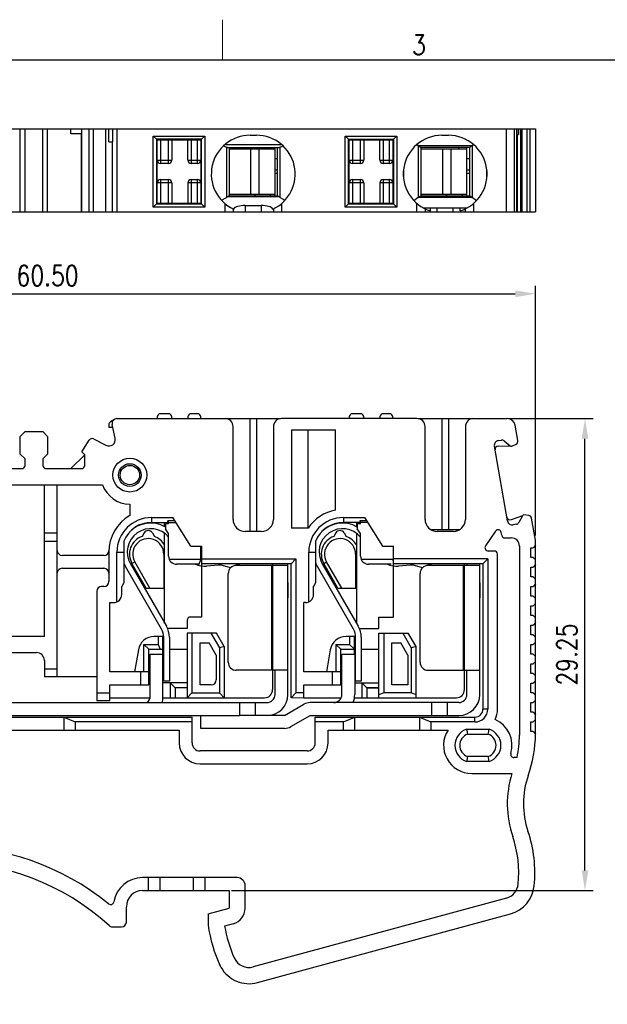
# Model space of a CAD drawing. Header units: inches. Extents: x 2053 to 2350, y -5132 to -4922.
# Tile 3 of 25: x 2126 to 2199, y -5044 to -4922. Entities that reach past the tile are written whole.
import ezdxf
from ezdxf.enums import TextEntityAlignment as Align

# ---------------------------------------------------------------- set-up
doc = ezdxf.new("R2010")
doc.units = ezdxf.units.IN
doc.header["$MEASUREMENT"] = 0
for name, color, linetype, lineweight in [('dim', 3, 'Continuous', 13), ('TEXT', 6, 'Continuous', 13), ('轮廓线', 7, 'Continuous', 30)]:
    doc.layers.add(name, color=color, linetype=linetype, lineweight=lineweight)
doc.layers.add('尺寸线', color=3, linetype='Continuous')
doc.styles.add('romans-高2.5', font='romans.shx', dxfattribs={"width": 0.8, "height": 2.5})
doc.styles.add('romans-高3.5', font='romans.shx', dxfattribs={"width": 0.8, "height": 3.5})
doc.styles.add('宋体-高2.5', font='txt', dxfattribs={"width": 0.8, "height": 2.5})
doc.dimstyles.new('A4_0.5-Rev.1.1', dxfattribs={"dimtxt": 2.5, "dimasz": 2.5, "dimexe": 1, "dimexo": 0.3, "dimgap": 1, "dimtad": 1, "dimlfac": 0.5, "dimzin": 1, "dimdsep": 46, "dimtxsty": 'romans-高2.5', "dimcen": 1, "dimclrd": 256, "dimclre": 256, "dimclrt": 256, "dimadec": 1, "dimazin": 0, "dimtfac": 1, "dimtmove": 0, "dimatfit": 3, "dimfxl": 1, "dimtolj": 1, "dimtzin": 0, "dimlwd": -1, "dimlwe": -1, "dimarcsym": 0})

# ---------------------------------------------------------------- blocks, each defined once
blk = doc.blocks.new('FOR-1754 Rev.1.1-A4客户图')
at = {"layer": 'TEXT'}
blk.add_line((-193.5, 200), (-193.5, 205), dxfattribs=at)
at = {"layer": '轮廓线'}
blk.add_lwpolyline([(-74.67, 0), (0, 0), (0, 200), (-287, 200)], dxfattribs=at)
at = {"layer": 'TEXT', "style": 'romans-高2.5', "width": 0.8}
blk.add_text('3', height=2.5, dxfattribs=at).set_placement((-169.99, 200.63))
at = {"layer": '尺寸线', "width": 0.8}
for tag, height, style, p in [('/', 2.5, 'romans-高2.5', (-94.89, 30.44)), ('/', 2.5, 'romans-高2.5', (-96.71, 25.38)), ('/', 2.5, 'romans-高2.5', (-102.11, 20.6)), ('15EDGKNM-3.81-XXP-1Y-1000A(H)', 3.5, 'romans-高3.5', (-40.89, 11.73)), ('CENGMZ_2018.10.18', 2.5, 'romans-高2.5', (-97.54, 6.17)), ('15EDGKNM-3.5-C04', 2.5, 'romans-高2.5', (-47.36, 6.2)), ('T0-1', 2.5, 'romans-高2.5', (-5.69, 6.17)), ('2:1', 2.5, 'romans-高2.5', (-23.28, 1.2)), ('1/1', 2.5, 'romans-高2.5', (-5.77, 1.37))]:
    blk.add_attdef(tag, text='', height=height, dxfattribs=dict(at, style=style)).set_placement(p, align=Align.CENTER)
at = {"layer": '尺寸线', "style": '宋体-高2.5', "width": 0.8}
blk.add_attdef('/', text='', height=2.5, dxfattribs=at).set_placement((-55.64, 31.97), align=Align.MIDDLE_LEFT)
blk = doc.blocks.new('*D6')
at = {"layer": 'Defpoints', "color": 0}
for p in [(2186.59, -4971.88), (2196.36, -4971.88), (2152.22, -5030.38)]:
    blk.add_point(p, dxfattribs=at)
at = {"layer": '尺寸线'}
for p, q in [((2186.89, -4971.88), (2197.36, -4971.88)), ((2196.36, -5027.88), (2196.36, -4974.38)), ((2152.52, -5030.38), (2197.36, -5030.38))]:
    blk.add_line(p, q, dxfattribs=at)
for points in [[(2195.95, -4974.38), (2196.78, -4974.38), (2196.36, -4971.88)], [(2195.95, -5027.88), (2196.78, -5027.88), (2196.36, -5030.38)]]:
    blk.add_solid(points, dxfattribs=at)
at = {"layer": '尺寸线', "insert": (2194.11, -5001.13), "char_height": 2.5, "attachment_point": 5, "rotation": 90, "style": 'romans-高2.5'}
blk.add_mtext('\\A1;29.25', dxfattribs=at)
blk = doc.blocks.new('*D7')
at = {"layer": 'Defpoints', "color": 0}
for p in [(2190.22, -4956.41), (2069.22, -4986.94), (2190.22, -4986.69)]:
    blk.add_point(p, dxfattribs=at)
at = {"layer": '尺寸线'}
for p, q in [((2069.22, -4986.64), (2069.22, -4955.41)), ((2190.22, -4986.39), (2190.22, -4955.41)), ((2071.72, -4956.41), (2187.72, -4956.41))]:
    blk.add_line(p, q, dxfattribs=at)
for points in [[(2071.72, -4956), (2071.72, -4956.83), (2069.22, -4956.41)], [(2187.72, -4956), (2187.72, -4956.83), (2190.22, -4956.41)]]:
    blk.add_solid(points, dxfattribs=at)
at = {"layer": '尺寸线', "insert": (2129.72, -4954.16), "char_height": 2.5, "attachment_point": 5, "style": 'romans-高2.5'}
blk.add_mtext('\\A1;60.50', dxfattribs=at)

msp = doc.modelspace()

# ---------------------------------------------------------------- linework, layer by layer
at = {"color": 7, "linetype": 'Continuous'}
for p, q in [((2069.225, -4935.967), (2190.225, -4935.967)), ((2126.325, -4946.267), (2126.325, -4935.967)), ((2126.925, -4946.267), (2126.925, -4935.967)), ((2129.125, -4946.267), (2129.125, -4935.967)), ((2129.725, -4946.267), (2129.725, -4935.967)), ((2133.984, -4936.567), (2132.608, -4936.567)), ((2133.925, -4946.267), (2133.925, -4936.567)), ((2133.984, -4946.267), (2133.984, -4935.967)), ((2134.883, -4946.267), (2134.883, -4935.967)), ((2135.41, -4946.267), (2135.41, -4935.967)), ((2136.964, -4946.267), (2136.964, -4935.967)), ((2137.325, -4937.567), (2137.325, -4935.967)), ((2137.805, -4937.567), (2137.805, -4935.967)), ((2138.325, -4935.967), (2138.325, -4946.267)), ((2186.594, -4935.967), (2186.594, -4946.267)), ((2187.579, -4935.967), (2187.579, -4946.267)), ((2187.915, -4935.967), (2187.915, -4946.267)), ((2187.921, -4946.267), (2187.921, -4935.967)), ((2188.132, -4935.967), (2188.132, -4936.667)), ((2188.356, -4935.967), (2188.356, -4946.267)), ((2188.537, -4935.967), (2188.537, -4946.267)), ((2189.142, -4935.967), (2189.142, -4946.267)), ((2189.527, -4935.967), (2189.527, -4946.267)), ((2190.225, -4935.967), (2190.225, -4946.267)), ((2137.325, -4937.567), (2137.805, -4937.567)), ((2137.725, -4937.567), (2137.725, -4946.267)), ((2142.825, -4936.867), (2149.225, -4936.867)), ((2143.225, -4937.267), (2142.825, -4936.867)), ((2142.825, -4945.667), (2142.825, -4936.867)), ((2148.825, -4937.267), (2143.225, -4937.267)), ((2143.225, -4937.267), (2143.225, -4945.267)), ((2148.725, -4937.367), (2143.325, -4937.367)), ((2143.325, -4945.167), (2143.325, -4937.367)), ((2143.725, -4937.367), (2143.725, -4940.267)), ((2144.625, -4937.367), (2144.625, -4937.267)), ((2144.725, -4940.267), (2144.725, -4937.367)), ((2145.125, -4937.367), (2145.125, -4939.867)), ((2147.025, -4937.367), (2147.025, -4937.267)), ((2147.125, -4939.867), (2147.125, -4937.367)), ((2147.425, -4937.267), (2147.425, -4937.367)), ((2147.525, -4937.367), (2147.525, -4940.267)), ((2148.325, -4940.267), (2148.325, -4937.367)), ((2148.725, -4937.367), (2148.725, -4945.167)), ((2148.825, -4937.267), (2149.225, -4936.867)), ((2148.825, -4945.267), (2148.825, -4937.267)), ((2149.225, -4936.867), (2149.225, -4945.667)), ((2154.825, -4936.767), (2155.625, -4936.767)), ((2166.625, -4936.867), (2173.012, -4936.867)), ((2167.025, -4937.267), (2166.625, -4936.867)), ((2166.625, -4945.667), (2166.625, -4936.867)), ((2167.025, -4937.267), (2172.612, -4937.267)), ((2167.025, -4945.267), (2167.025, -4937.267)), ((2172.525, -4937.367), (2167.125, -4937.367)), ((2167.125, -4945.167), (2167.125, -4937.367)), ((2167.525, -4937.367), (2167.525, -4940.267)), ((2168.425, -4937.367), (2168.425, -4937.267)), ((2168.525, -4940.267), (2168.525, -4937.367)), ((2168.925, -4937.367), (2168.925, -4939.867)), ((2170.812, -4937.267), (2170.812, -4937.367)), ((2170.925, -4939.867), (2170.925, -4937.367)), ((2171.325, -4937.367), (2171.325, -4940.267)), ((2172.125, -4940.267), (2172.125, -4937.367)), ((2172.525, -4937.367), (2172.525, -4945.167)), ((2172.612, -4937.267), (2173.012, -4936.867)), ((2172.612, -4937.267), (2172.612, -4945.267)), ((2173.012, -4936.867), (2173.012, -4945.667)), ((2178.625, -4936.767), (2179.425, -4936.767)), ((2187.921, -4936.667), (2188.132, -4936.667)), ((2187.965, -4936.667), (2187.965, -4946.267)), ((2148.825, -4938.267), (2148.725, -4938.267)), ((2148.825, -4938.467), (2148.725, -4938.467)), ((2158.735, -4937.931), (2151.712, -4937.931)), ((2151.889, -4938.267), (2158.561, -4938.267)), ((2151.889, -4938.267), (2151.889, -4944.469)), ((2152.225, -4938.267), (2152.225, -4944.267)), ((2157.925, -4938.467), (2152.225, -4938.467)), ((2154.945, -4944.067), (2154.945, -4938.467)), ((2155.917, -4938.467), (2155.917, -4944.067)), ((2156.725, -4938.467), (2156.725, -4938.267)), ((2157.925, -4944.067), (2157.925, -4938.267)), ((2158.225, -4944.267), (2158.225, -4938.267)), ((2158.561, -4944.469), (2158.561, -4938.267)), ((2172.525, -4938.267), (2172.612, -4938.267)), ((2172.612, -4938.467), (2172.525, -4938.467)), ((2175.526, -4937.92), (2175.692, -4938.036)), ((2175.692, -4938.036), (2175.692, -4944.498)), ((2182.293, -4938.084), (2175.757, -4938.084)), ((2182.032, -4938.267), (2176.018, -4938.267)), ((2176.025, -4938.267), (2176.025, -4944.267)), ((2181.713, -4938.467), (2176.025, -4938.467)), ((2178.734, -4944.067), (2178.734, -4938.467)), ((2179.706, -4938.467), (2179.706, -4944.067)), ((2180.713, -4938.467), (2180.713, -4938.267)), ((2181.713, -4944.067), (2181.713, -4938.267)), ((2182.025, -4938.267), (2182.025, -4944.267)), ((2182.358, -4938.036), (2182.523, -4937.921)), ((2182.358, -4938.036), (2182.358, -4944.498)), ((2143.325, -4939.867), (2145.125, -4939.867)), ((2147.125, -4939.867), (2148.725, -4939.867)), ((2158.225, -4939.667), (2157.925, -4939.667)), ((2167.125, -4939.867), (2168.925, -4939.867)), ((2170.925, -4939.867), (2172.525, -4939.867)), ((2182.025, -4939.667), (2181.713, -4939.667)), ((2144.725, -4940.267), (2143.725, -4940.267)), ((2148.325, -4940.267), (2147.525, -4940.267)), ((2157.925, -4941.067), (2158.225, -4941.067)), ((2157.925, -4941.467), (2158.225, -4941.467)), ((2168.525, -4940.267), (2167.525, -4940.267)), ((2172.125, -4940.267), (2171.325, -4940.267)), ((2173.865, -4941.214), (2173.865, -4941.933)), ((2181.713, -4941.067), (2182.025, -4941.067)), ((2181.713, -4941.467), (2182.025, -4941.467)), ((2184.185, -4942.185), (2184.185, -4940.996)), ((2145.125, -4942.667), (2143.325, -4942.667)), ((2143.725, -4942.267), (2144.725, -4942.267)), ((2143.725, -4942.267), (2143.725, -4945.167)), ((2144.725, -4945.167), (2144.725, -4942.267)), ((2145.125, -4942.667), (2145.125, -4945.167)), ((2148.725, -4942.667), (2147.125, -4942.667)), ((2147.125, -4942.667), (2147.125, -4945.167)), ((2147.525, -4942.267), (2148.325, -4942.267)), ((2147.525, -4942.267), (2147.525, -4945.167)), ((2148.325, -4945.167), (2148.325, -4942.267)), ((2168.925, -4942.667), (2167.125, -4942.667)), ((2167.525, -4942.267), (2168.525, -4942.267)), ((2167.525, -4942.267), (2167.525, -4945.167)), ((2168.525, -4945.167), (2168.525, -4942.267)), ((2168.925, -4942.667), (2168.925, -4945.167)), ((2172.525, -4942.667), (2170.925, -4942.667)), ((2170.925, -4942.667), (2170.925, -4945.167)), ((2171.325, -4942.267), (2172.125, -4942.267)), ((2171.325, -4942.267), (2171.325, -4945.167)), ((2172.125, -4945.167), (2172.125, -4942.267)), ((2148.725, -4944.067), (2148.825, -4944.067)), ((2151.298, -4944.823), (2151.889, -4944.469)), ((2158.472, -4944.41), (2151.977, -4944.41)), ((2152.213, -4944.267), (2158.237, -4944.267)), ((2152.225, -4944.067), (2157.925, -4944.067)), ((2155.525, -4944.067), (2155.325, -4944.267)), ((2157.325, -4944.067), (2157.325, -4944.267)), ((2158.561, -4944.469), (2159.151, -4944.823)), ((2172.525, -4944.067), (2172.612, -4944.067)), ((2175.692, -4944.498), (2175.148, -4944.876)), ((2175.757, -4944.45), (2182.293, -4944.45)), ((2176.018, -4944.267), (2182.032, -4944.267)), ((2176.025, -4944.067), (2181.713, -4944.067)), ((2179.313, -4944.067), (2179.113, -4944.267)), ((2181.113, -4944.067), (2181.113, -4944.267)), ((2182.902, -4944.876), (2182.358, -4944.498)), ((2071.394, -4946.267), (2190.225, -4946.267)), ((2142.825, -4945.667), (2143.225, -4945.267)), ((2149.225, -4945.667), (2142.825, -4945.667)), ((2143.225, -4945.267), (2148.825, -4945.267)), ((2143.325, -4945.167), (2148.725, -4945.167)), ((2144.625, -4945.167), (2144.625, -4945.267)), ((2147.196, -4945.267), (2147.149, -4945.157)), ((2148.825, -4945.267), (2149.225, -4945.667)), ((2151.725, -4946.267), (2151.725, -4945.232)), ((2152.725, -4945.883), (2152.725, -4946.267)), ((2154.225, -4945.467), (2156.225, -4945.467)), ((2154.225, -4945.467), (2154.225, -4946.267)), ((2156.225, -4945.467), (2156.225, -4946.267)), ((2157.725, -4945.883), (2157.725, -4946.267)), ((2158.725, -4945.232), (2158.725, -4946.267)), ((2166.625, -4945.667), (2167.025, -4945.267)), ((2173.012, -4945.667), (2166.625, -4945.667)), ((2167.025, -4945.267), (2172.612, -4945.267)), ((2167.125, -4945.167), (2172.525, -4945.167)), ((2168.425, -4945.167), (2168.425, -4945.267)), ((2170.812, -4945.267), (2170.812, -4945.167)), ((2172.612, -4945.267), (2173.012, -4945.667)), ((2175.529, -4946.267), (2175.529, -4945.236)), ((2176.301, -4945.767), (2181.749, -4945.767)), ((2176.529, -4945.886), (2176.529, -4946.267)), ((2177.185, -4946.146), (2177.185, -4945.767)), ((2178.029, -4946.267), (2178.029, -4945.767)), ((2180.029, -4946.267), (2180.029, -4945.767)), ((2180.873, -4946.143), (2180.873, -4945.767)), ((2181.529, -4946.267), (2181.529, -4945.881)), ((2182.529, -4945.228), (2182.529, -4946.267)), ((2138.001, -4971.976), (2137.509, -4972.291)), ((2143.325, -4971.681), (2143.325, -4971.881)), ((2144.725, -4971.281), (2143.725, -4971.281)), ((2145.125, -4971.881), (2145.125, -4971.681)), ((2147.125, -4971.681), (2147.125, -4971.881)), ((2148.325, -4971.281), (2147.525, -4971.281)), ((2148.725, -4971.881), (2148.725, -4971.681)), ((2167.125, -4971.681), (2167.125, -4971.881)), ((2168.525, -4971.281), (2167.525, -4971.281)), ((2168.925, -4971.881), (2168.925, -4971.681)), ((2170.925, -4971.681), (2170.925, -4971.881)), ((2172.125, -4971.281), (2171.325, -4971.281)), ((2172.525, -4971.881), (2172.525, -4971.681)), ((2137.819, -4972.981), (2137.325, -4972.981)), ((2138.107, -4974.312), (2137.738, -4972.607)), ((2126.325, -4974.081), (2126.925, -4973.481)), ((2126.325, -4976.281), (2126.325, -4974.081)), ((2126.925, -4973.481), (2129.125, -4973.481)), ((2129.125, -4973.481), (2129.725, -4974.081)), ((2129.725, -4974.081), (2129.725, -4976.281)), ((2135.41, -4974.41), (2136.964, -4975.195)), ((2133.984, -4976.022), (2134.883, -4974.567)), ((2126.925, -4976.881), (2126.325, -4976.281)), ((2129.725, -4976.281), (2129.125, -4976.881)), ((2134.325, -4976.363), (2132.608, -4978.081)), ((2134.325, -4976.363), (2133.984, -4976.022)), ((2134.325, -4977.681), (2134.325, -4976.363)), ((2122.125, -4978.081), (2126.525, -4978.081)), ((2126.925, -4977.681), (2126.925, -4976.881)), ((2129.125, -4976.881), (2129.125, -4977.681)), ((2129.525, -4978.081), (2133.925, -4978.081)), ((2144.325, -4984.938), (2144.325, -4985.538)), ((2144.725, -4984.938), (2144.325, -4984.938)), ((2144.725, -4984.938), (2144.725, -4984.569)), ((2168.525, -4984.938), (2168.125, -4984.938)), ((2168.125, -4984.938), (2168.125, -4985.538)), ((2168.525, -4984.938), (2168.525, -4984.569)), ((2144.725, -4986.138), (2144.325, -4985.538)), ((2144.725, -4988.938), (2144.725, -4986.138)), ((2168.525, -4986.138), (2168.125, -4985.538)), ((2168.525, -4988.938), (2168.525, -4986.138)), ((2148.725, -4989.338), (2148.725, -4987.709)), ((2143.857, -4997.977), (2139.384, -4990.229)), ((2139.99, -4989.879), (2144.463, -4997.627)), ((2148.725, -4989.338), (2144.808, -4989.338)), ((2148.525, -4989.938), (2145.725, -4989.938)), ((2148.525, -4989.938), (2148.725, -4989.338)), ((2150.933, -4990.048), (2149.427, -4990.18)), ((2152.408, -4990.4), (2151.426, -4990.1)), ((2153.102, -4989.881), (2153.756, -4990.081)), ((2159.525, -4990.081), (2153.125, -4990.081)), ((2157.525, -5003.081), (2157.525, -4990.081)), ((2159.525, -5006.081), (2159.525, -4989.881)), ((2167.646, -4997.977), (2163.172, -4990.229)), ((2163.779, -4989.879), (2168.252, -4997.627)), ((2172.525, -4989.338), (2168.608, -4989.338)), ((2172.325, -4989.938), (2169.525, -4989.938)), ((2174.721, -4990.048), (2173.216, -4990.18)), ((2176.197, -4990.4), (2175.215, -4990.1)), ((2176.891, -4989.881), (2177.545, -4990.081)), ((2183.313, -4990.081), (2176.913, -4990.081)), ((2181.313, -5003.081), (2181.313, -4990.081)), ((2181.713, -4989.881), (2181.713, -4990.081)), ((2183.313, -5006.081), (2183.313, -4989.881)), ((2152.125, -5002.08), (2152.125, -4991.081)), ((2175.913, -5002.081), (2175.913, -4991.081)), ((2159.525, -4992.201), (2159.515, -4992.222)), ((2159.515, -4992.222), (2159.515, -4994.081)), ((2183.313, -4992.221), (2183.303, -4992.242)), ((2183.303, -4992.242), (2183.303, -4994.081)), ((2159.525, -4994.081), (2159.515, -4994.081)), ((2183.313, -4994.081), (2183.303, -4994.081)), ((2144.025, -5006.481), (2144.025, -4998.881)), ((2144.125, -5004.441), (2144.125, -4998.977)), ((2144.825, -4998.977), (2144.825, -5004.441)), ((2167.913, -5004.441), (2167.913, -4998.977)), ((2168.613, -4998.977), (2168.613, -5004.441)), ((2142.425, -5001.081), (2144.025, -5001.081)), ((2142.425, -5006.481), (2142.425, -5001.081)), ((2166.213, -5001.081), (2167.813, -5001.081)), ((2166.213, -5006.081), (2166.213, -5001.081)), ((2167.813, -5001.081), (2167.813, -5006.081)), ((2159.525, -5003.081), (2153.126, -5003.08)), ((2157.925, -5006.081), (2157.925, -5003.081)), ((2176.913, -5003.081), (2183.313, -5003.081)), ((2181.713, -5006.081), (2181.713, -5003.081)), ((2144.825, -5004.441), (2144.125, -5004.441)), ((2168.613, -5004.441), (2167.913, -5004.441)), ((2078.725, -5007.081), (2156.925, -5007.081)), ((2153.525, -5007.081), (2153.525, -5008.681)), ((2155.525, -5008.681), (2155.525, -5007.081)), ((2159.096, -5008.681), (2161.496, -5007.295)), ((2180.713, -5007.081), (2162.296, -5007.081)), ((2177.313, -5007.081), (2177.313, -5008.681)), ((2179.313, -5008.681), (2179.313, -5007.081)), ((2078.725, -5008.681), (2153.525, -5008.681)), ((2148.725, -5010.281), (2148.725, -5008.681)), ((2159.096, -5008.681), (2153.525, -5008.681)), ((2159.896, -5010.066), (2162.296, -5008.681)), ((2162.296, -5008.681), (2180.713, -5008.681)), ((2159.096, -5010.281), (2148.725, -5010.281))]:
    msp.add_line(p, q, dxfattribs=at)
at = {"color": 7}
for p, q in [((2132.608, -4936.567), (2132.608, -4935.967)), ((2137.325, -4972.628), (2137.325, -4972.981))]:
    msp.add_line(p, q, dxfattribs=at)
at = {"color": 0, "linetype": 'Continuous'}
for p, q in [((2138.325, -4971.881), (2158.619, -4971.881)), ((2154.825, -4985.881), (2154.825, -4971.881)), ((2155.625, -4971.881), (2155.625, -4985.881)), ((2175.529, -4971.881), (2158.725, -4971.881)), ((2175.63, -4971.881), (2186.73, -4971.881)), ((2178.625, -4971.881), (2178.625, -4985.621)), ((2179.425, -4971.881), (2179.425, -4985.621)), ((2152.725, -4984.381), (2152.725, -4972.881)), ((2157.725, -4972.881), (2157.725, -4984.381)), ((2176.529, -4984.381), (2176.529, -4972.881)), ((2181.529, -4972.881), (2181.529, -4984.381)), ((2188.05, -4974.607), (2187.715, -4972.707)), ((2159.969, -4973.281), (2159.969, -4985.468)), ((2159.969, -4973.281), (2165.425, -4973.281)), ((2161.986, -4973.281), (2161.986, -4985.468)), ((2165.425, -4983.233), (2165.425, -4973.281)), ((2186.759, -4984.56), (2185.126, -4975.303)), ((2185.593, -4975.294), (2187.067, -4975.263)), ((2185.613, -4974.608), (2186.015, -4974.537)), ((2186.349, -4974.631), (2187.067, -4975.263)), ((2187.284, -4975.294), (2187.827, -4975.038)), ((2118.525, -4980.081), (2136.531, -4980.081)), ((2129.325, -4998.881), (2129.325, -4980.081)), ((2130.925, -5003.881), (2130.925, -4980.081)), ((2139.925, -4982.481), (2139.925, -4983.874)), ((2142.615, -4984.141), (2142.615, -4984.741)), ((2142.615, -4984.141), (2145.251, -4984.141)), ((2147.473, -4987.709), (2145.251, -4984.141)), ((2166.412, -4984.141), (2169.039, -4984.141)), ((2166.412, -4984.141), (2166.412, -4984.741)), ((2169.039, -4984.141), (2171.252, -4987.701)), ((2188.596, -4983.934), (2187.201, -4984.41)), ((2188.596, -4983.934), (2188.137, -4984.774)), ((2189.387, -4983.886), (2188.79, -4983.831)), ((2142.615, -4984.741), (2145.625, -4984.741)), ((2144.227, -4985.269), (2144.227, -4984.741)), ((2144.625, -4984.741), (2144.625, -4984.569)), ((2145.518, -4984.569), (2144.625, -4984.569)), ((2169.419, -4984.742), (2166.412, -4984.741)), ((2168.012, -4984.741), (2168.012, -4985.268)), ((2169.306, -4984.569), (2168.425, -4984.569)), ((2168.425, -4984.569), (2168.425, -4984.741)), ((2187.855, -4984.976), (2187.454, -4985.047)), ((2190.225, -4986.941), (2189.744, -4984.215)), ((2130.925, -4986.081), (2129.325, -4986.081)), ((2144.227, -4997.218), (2144.227, -4986.098)), ((2156.225, -4985.881), (2154.225, -4985.881)), ((2162.025, -4985.468), (2159.969, -4985.468)), ((2168.012, -4986.096), (2168.012, -4997.212)), ((2177.185, -4985.621), (2180.873, -4985.621)), ((2180.029, -4985.881), (2178.029, -4985.881)), ((2185.256, -4985.831), (2184.027, -4987.673)), ((2186.046, -4986.344), (2185.983, -4985.983)), ((2129.325, -4987.081), (2130.925, -4987.081)), ((2147.473, -4987.709), (2148.825, -4987.709)), ((2148.825, -4987.709), (2148.825, -4996.481)), ((2171.252, -4987.701), (2172.612, -4987.701)), ((2172.612, -4996.481), (2172.612, -4987.701)), ((2186.44, -4986.675), (2187.225, -4986.675)), ((2188.225, -4987.675), (2188.225, -5011.101)), ((2190.225, -4987.581), (2189.925, -4987.881)), ((2190.225, -5010.98), (2190.225, -4986.941)), ((2136.719, -4988.841), (2131.525, -4988.841)), ((2137.315, -4988.441), (2137.315, -4992.088)), ((2138.315, -4994.605), (2138.315, -4988.441)), ((2138.315, -4988.441), (2139.179, -4988.441)), ((2144.127, -4988.679), (2144.127, -4992.888)), ((2144.127, -4988.679), (2144.227, -4988.679)), ((2162.112, -4988.441), (2162.964, -4988.441)), ((2162.112, -4994.605), (2162.112, -4988.441)), ((2167.912, -4988.678), (2167.912, -4992.888)), ((2185.112, -4988.295), (2184.36, -4988.295)), ((2185.512, -5007.875), (2185.512, -4988.695)), ((2189.625, -4987.881), (2189.925, -4987.881)), ((2189.625, -4989.081), (2189.625, -4987.881)), ((2140.19, -4989.841), (2140.537, -4989.641)), ((2141.95, -4992.888), (2140.19, -4989.841)), ((2142.412, -4992.888), (2140.537, -4989.641)), ((2148.825, -4989.281), (2160.525, -4989.281)), ((2159.925, -4989.881), (2148.825, -4989.881)), ((2157.625, -4989.881), (2157.625, -5005.481)), ((2159.925, -4989.881), (2160.525, -4989.281)), ((2159.925, -5006.481), (2159.925, -4989.881)), ((2160.525, -4989.281), (2160.525, -5005.881)), ((2163.975, -4989.839), (2164.321, -4989.64)), ((2165.732, -4992.888), (2163.975, -4989.839)), ((2166.194, -4992.888), (2164.321, -4989.64)), ((2184.312, -4989.281), (2172.612, -4989.281)), ((2183.712, -4989.881), (2172.612, -4989.881)), ((2181.412, -5005.481), (2181.412, -4989.881)), ((2184.312, -4989.281), (2183.712, -4989.881)), ((2183.712, -4989.881), (2183.712, -5007.881)), ((2184.312, -4989.281), (2184.312, -5007.881)), ((2189.925, -4989.081), (2189.625, -4989.081)), ((2189.625, -4990.281), (2189.925, -4990.281)), ((2189.625, -4991.481), (2189.625, -4990.281)), ((2189.925, -4989.081), (2190.225, -4989.381)), ((2190.225, -4989.981), (2189.925, -4990.281)), ((2131.525, -4990.441), (2136.715, -4990.441)), ((2189.925, -4991.481), (2189.625, -4991.481)), ((2189.925, -4991.481), (2190.225, -4991.781)), ((2136.715, -4992.688), (2136.425, -4992.688)), ((2139.179, -4992.231), (2138.915, -4992.688)), ((2138.915, -4993.688), (2138.915, -4992.688)), ((2162.964, -4992.231), (2162.7, -4992.688)), ((2162.712, -4993.688), (2162.712, -4992.667)), ((2189.625, -4992.681), (2189.925, -4992.681)), ((2189.625, -4993.881), (2189.625, -4992.681)), ((2190.225, -4992.381), (2189.925, -4992.681)), ((2135.825, -4993.288), (2135.825, -5006.881)), ((2141.95, -4992.888), (2144.227, -4992.888)), ((2165.732, -4992.888), (2168.012, -4992.888)), ((2189.925, -4993.881), (2189.625, -4993.881)), ((2189.925, -4993.881), (2190.225, -4994.181)), ((2137.425, -5003.281), (2137.425, -4994.688)), ((2137.425, -4994.688), (2137.915, -4994.688)), ((2161.712, -4994.688), (2161.512, -4994.688)), ((2161.512, -5003.281), (2161.512, -4994.688)), ((2189.625, -4995.081), (2189.925, -4995.081)), ((2189.625, -4996.281), (2189.625, -4995.081)), ((2190.225, -4994.781), (2189.925, -4995.081)), ((2189.925, -4996.281), (2189.625, -4996.281)), ((2189.925, -4996.281), (2190.225, -4996.581)), ((2147.025, -4996.881), (2147.025, -4997.888)), ((2148.825, -4996.481), (2147.425, -4996.481)), ((2170.812, -4996.481), (2172.612, -4996.481)), ((2170.812, -4997.881), (2170.812, -4996.481)), ((2189.625, -4997.481), (2189.915, -4997.481)), ((2189.625, -4998.681), (2189.625, -4997.481)), ((2190.225, -4997.171), (2189.915, -4997.481)), ((2147.025, -4997.888), (2144.595, -4997.888)), ((2150.674, -4998.481), (2147.025, -4998.481)), ((2147.025, -4998.481), (2147.025, -5006.481)), ((2147.625, -4998.481), (2147.625, -5005.881)), ((2149.981, -4998.481), (2151.025, -5000.288)), ((2151.625, -5000.128), (2150.674, -4998.481)), ((2168.381, -4997.881), (2170.812, -4997.881)), ((2170.812, -4998.481), (2174.452, -4998.481)), ((2170.812, -5006.481), (2170.812, -4998.481)), ((2171.412, -4998.481), (2171.412, -5005.881)), ((2173.757, -4998.481), (2174.812, -5000.283)), ((2175.412, -5000.121), (2174.452, -4998.481)), ((2189.925, -4998.681), (2189.625, -4998.681)), ((2189.925, -4998.681), (2190.225, -4998.981)), ((2129.325, -4998.881), (2119.525, -4998.881)), ((2141.676, -4999.881), (2143.425, -4999.881)), ((2141.676, -5003.281), (2141.676, -4999.881)), ((2142.276, -5000.481), (2141.676, -4999.881)), ((2144.025, -4998.881), (2142.954, -4998.881)), ((2143.425, -4998.881), (2143.425, -4999.881)), ((2143.425, -4999.881), (2143.682, -5000.481)), ((2144.025, -5004.641), (2144.025, -4998.881)), ((2148.625, -4999.681), (2149.75, -4999.681)), ((2148.625, -5004.881), (2148.625, -4999.681)), ((2150.625, -5001.196), (2149.75, -4999.681)), ((2165.472, -4999.881), (2167.172, -4999.881)), ((2165.472, -4999.881), (2166.072, -5000.481)), ((2165.472, -4999.881), (2165.472, -5003.281)), ((2167.772, -4998.881), (2166.751, -4998.881)), ((2167.172, -4998.881), (2167.172, -4999.881)), ((2167.172, -4999.881), (2167.772, -5000.481)), ((2167.772, -5001.081), (2167.772, -4998.881)), ((2172.412, -4999.681), (2173.532, -4999.681)), ((2172.412, -5004.881), (2172.412, -4999.681)), ((2174.412, -5001.201), (2173.532, -4999.681)), ((2189.625, -4999.881), (2189.925, -4999.881)), ((2189.625, -5001.081), (2189.625, -4999.881)), ((2190.225, -4999.581), (2189.925, -4999.881)), ((2119.525, -5000.881), (2128.325, -5000.881)), ((2140.984, -5000.533), (2140.5, -5003.281)), ((2142.276, -5000.481), (2144.125, -5000.481)), ((2142.276, -5004.881), (2142.276, -5000.481)), ((2144.825, -5000.481), (2147.025, -5000.481)), ((2150.625, -5001.196), (2150.625, -5004.281)), ((2151.625, -5000.128), (2151.025, -5000.288)), ((2151.025, -5000.288), (2151.025, -5005.881)), ((2151.625, -5000.128), (2151.625, -5006.481)), ((2164.781, -5000.533), (2164.297, -5003.281)), ((2166.072, -5000.481), (2167.913, -5000.481)), ((2166.072, -5004.881), (2166.072, -5000.481)), ((2168.613, -5000.481), (2170.812, -5000.481)), ((2174.412, -5001.201), (2174.412, -5004.881)), ((2175.412, -5000.121), (2174.812, -5000.283)), ((2174.812, -5000.283), (2174.812, -5005.881)), ((2175.412, -5006.481), (2175.412, -5000.121)), ((2189.925, -5001.081), (2189.625, -5001.081)), ((2189.925, -5001.081), (2190.225, -5001.381)), ((2129.325, -5001.881), (2129.325, -5003.881)), ((2189.625, -5002.281), (2189.925, -5002.281)), ((2189.625, -5003.481), (2189.625, -5002.281)), ((2190.225, -5001.981), (2189.925, -5002.281)), ((2129.325, -5002.881), (2130.925, -5002.881)), ((2142.276, -5003.281), (2137.425, -5003.281)), ((2141.276, -5004.881), (2141.276, -5003.281)), ((2166.072, -5003.281), (2161.512, -5003.281)), ((2165.072, -5004.881), (2165.072, -5003.281)), ((2189.925, -5003.481), (2189.625, -5003.481)), ((2189.925, -5003.481), (2190.225, -5003.781)), ((2135.825, -5003.881), (2129.325, -5003.881)), ((2137.425, -5004.881), (2142.276, -5004.881)), ((2137.425, -5006.881), (2137.425, -5004.881)), ((2147.025, -5004.641), (2144.025, -5004.641)), ((2145.525, -5005.241), (2144.925, -5004.641)), ((2150.025, -5004.881), (2148.625, -5004.881)), ((2161.512, -5004.881), (2166.072, -5004.881)), ((2161.512, -5006.481), (2161.512, -5004.881)), ((2167.813, -5004.641), (2170.812, -5004.641)), ((2169.31, -5005.241), (2168.71, -5004.641)), ((2174.412, -5004.881), (2172.412, -5004.881)), ((2189.625, -5004.681), (2189.925, -5004.681)), ((2189.625, -5005.881), (2189.625, -5004.681)), ((2190.225, -5004.381), (2189.925, -5004.681)), ((2135.825, -5005.881), (2137.425, -5005.881)), ((2147.025, -5005.241), (2145.525, -5005.241)), ((2145.525, -5005.241), (2145.525, -5006.481)), ((2147.025, -5005.241), (2145.525, -5005.241)), ((2147.625, -5005.881), (2147.025, -5006.481)), ((2147.625, -5005.881), (2151.025, -5005.881)), ((2151.025, -5005.881), (2151.625, -5006.481)), ((2159.925, -5006.481), (2160.525, -5005.881)), ((2161.512, -5005.881), (2160.525, -5005.881)), ((2169.31, -5005.241), (2170.812, -5005.241)), ((2169.31, -5005.241), (2169.31, -5006.481)), ((2170.81, -5005.241), (2169.31, -5005.241)), ((2171.412, -5005.881), (2170.812, -5006.138)), ((2174.812, -5005.881), (2171.412, -5005.881)), ((2175.412, -5006.138), (2174.812, -5005.881)), ((2189.919, -5005.881), (2189.625, -5005.881)), ((2189.919, -5005.881), (2190.225, -5006.181)), ((2137.425, -5006.881), (2135.825, -5006.881)), ((2137.425, -5006.481), (2142.425, -5006.481)), ((2144.025, -5006.481), (2156.625, -5006.481)), ((2161.512, -5006.481), (2166.13, -5006.481)), ((2167.783, -5006.481), (2180.412, -5006.481)), ((2189.625, -5007.081), (2189.925, -5007.081)), ((2189.625, -5008.281), (2189.625, -5007.081)), ((2190.225, -5006.781), (2189.925, -5007.081)), ((2184.312, -5007.881), (2183.712, -5007.881)), ((2189.925, -5008.281), (2189.625, -5008.281)), ((2189.925, -5008.281), (2190.225, -5008.581)), ((2117.125, -5008.881), (2147.636, -5008.881)), ((2131.725, -5008.881), (2133.125, -5009.481)), ((2131.725, -5008.881), (2131.725, -5010.481)), ((2147.636, -5009.481), (2133.125, -5009.481)), ((2133.125, -5009.481), (2133.125, -5010.481)), ((2147.636, -5012.081), (2147.636, -5008.881)), ((2162.905, -5008.881), (2182.712, -5008.881)), ((2162.905, -5012.081), (2162.905, -5008.881)), ((2166.425, -5009.481), (2162.905, -5009.481)), ((2166.425, -5009.481), (2167.825, -5008.881)), ((2166.425, -5010.481), (2166.425, -5009.481)), ((2167.825, -5010.481), (2167.825, -5008.881)), ((2175.825, -5008.881), (2177.225, -5009.481)), ((2175.825, -5008.881), (2175.825, -5010.481)), ((2182.712, -5009.481), (2177.225, -5009.481)), ((2177.225, -5009.481), (2177.225, -5010.481)), ((2182.712, -5009.481), (2182.712, -5008.881)), ((2189.625, -5009.481), (2189.925, -5009.481)), ((2189.625, -5010.681), (2189.625, -5009.481)), ((2190.225, -5009.181), (2189.925, -5009.481)), ((2118.725, -5010.481), (2146.036, -5010.481)), ((2146.036, -5010.481), (2146.036, -5012.081)), ((2164.505, -5010.481), (2179.385, -5010.481)), ((2164.505, -5012.081), (2164.505, -5010.481)), ((2181.693, -5010.381), (2184.474, -5010.381)), ((2181.795, -5010.981), (2184.372, -5010.981)), ((2189.925, -5010.681), (2189.625, -5010.681)), ((2189.925, -5010.681), (2190.225, -5010.981)), ((2161.905, -5013.081), (2148.636, -5013.081)), ((2148.636, -5014.681), (2161.905, -5014.681)), ((2184.474, -5014.381), (2181.693, -5014.381)), ((2184.372, -5013.781), (2181.795, -5013.781)), ((2187.943, -5013.895), (2187.547, -5013.895)), ((2182.325, -5015.881), (2187.299, -5015.881)), ((2153.225, -5028.781), (2141.489, -5028.781)), ((2142.225, -5030.381), (2142.225, -5028.781)), ((2143.625, -5028.781), (2143.625, -5030.381)), ((2147.825, -5030.381), (2147.825, -5028.781)), ((2149.225, -5028.781), (2149.225, -5030.381)), ((2141.489, -5030.381), (2152.225, -5030.381)), ((2152.225, -5030.381), (2152.225, -5032.563)), ((2154.225, -5032.563), (2154.225, -5029.781)), ((2186.609, -5031.317), (2155.223, -5039.856)), ((2139.489, -5034.281), (2139.489, -5032.381)), ((2149.625, -5033.26), (2152.225, -5032.563)), ((2149.625, -5033.26), (2149.625, -5034.681)), ((2155.749, -5041.786), (2187.134, -5033.247)), ((2137.759, -5034.881), (2138.889, -5034.881)), ((2152.742, -5034.495), (2151.668, -5034.783)), ((2151.218, -5039.896), (2151.121, -5039.725))]:
    msp.add_line(p, q, dxfattribs=at)
at = {"color": 0}
for p, q in [((2141.683, -4986.054), (2141.435, -4986.485)), ((2142.723, -4986.054), (2142.971, -4986.485)), ((2165.468, -4986.054), (2165.22, -4986.485)), ((2166.508, -4986.054), (2166.756, -4986.485)), ((2139.179, -4987.069), (2139.179, -4992.231)), ((2162.964, -4987.069), (2162.964, -4992.231)), ((2144.925, -5004.641), (2144.925, -5006.481)), ((2168.71, -5004.641), (2168.71, -5006.481))]:
    msp.add_line(p, q, dxfattribs=at)
at = {"color": 0, "linetype": 'Continuous'}
for radius in [2.1, 1.4, 1.2]:
    msp.add_circle((2139.925, -4978.881), radius, dxfattribs=at)
at = {"color": 7, "linetype": 'Continuous'}
for centre, radius, start, end in [((2154.825, -4941.567), 4.8, 90, 244.75891), ((2155.625, -4941.567), 4.8, 295.24109, 90), ((2178.625, -4941.567), 4.8, 90, 252.55042), ((2179.425, -4941.567), 4.8, 287.56672, 90), ((2143.725, -4939.867), 0.4, 180, 270), ((2144.725, -4939.867), 0.4, 270, 0), ((2147.525, -4939.867), 0.4, 180, 270), ((2148.325, -4939.867), 0.4, 270, 0), ((2167.525, -4939.867), 0.4, 180, 270), ((2168.525, -4939.867), 0.4, 270, 0), ((2171.325, -4939.867), 0.4, 180, 270), ((2172.125, -4939.867), 0.4, 270, 0), ((2143.725, -4942.667), 0.4, 90, 180), ((2144.725, -4942.667), 0.4, 0, 90), ((2147.525, -4942.667), 0.4, 90, 180), ((2148.325, -4942.667), 0.4, 0, 90), ((2167.525, -4942.667), 0.4, 90, 180), ((2168.525, -4942.667), 0.4, 0, 90), ((2171.325, -4942.667), 0.4, 90, 180), ((2172.125, -4942.667), 0.4, 0, 90), ((2157.525, -4944.067), 0.4, 329.39137, 0), ((2181.313, -4944.067), 0.4, 329.39137, 0), ((2138.325, -4972.481), 0.6, 90, 192.19785), ((2143.725, -4971.681), 0.4, 90, 180), ((2144.725, -4971.681), 0.4, 0, 90), ((2147.525, -4971.681), 0.4, 90, 180), ((2148.325, -4971.681), 0.4, 0, 90), ((2167.525, -4971.681), 0.4, 90, 180), ((2168.525, -4971.681), 0.4, 0, 90), ((2171.325, -4971.681), 0.4, 90, 180), ((2172.125, -4971.681), 0.4, 0, 90), ((2135.23, -4974.767), 0.4, 63.19785, 150), ((2137.325, -4974.481), 0.8, 243.22913, 12.19785), ((2126.525, -4977.681), 0.4, 270, 360), ((2129.525, -4977.681), 0.4, 180, 270), ((2133.925, -4977.681), 0.4, 270, 360), ((2142.501, -4988.429), 3.6, 59.56967, 136.9759), ((2166.29, -4988.429), 3.6, 59.36112, 136.07591), ((2142.501, -4988.429), 2.9, 39.94353, 210), ((2166.29, -4988.429), 2.9, 39.59495, 210), ((2145.725, -4988.938), 1, 180, 270), ((2169.525, -4988.938), 1, 180, 270), ((2142.501, -4988.429), 3.6, 202.64892, 210), ((2149.192, -4987.49), 2.7, 245.36351, 275), ((2149.192, -4987.49), 2, 255.61795, 259.37589), ((2151.046, -4991.343), 1.3, 73, 95), ((2153.125, -4991.081), 1, 90, 180), ((2166.29, -4988.429), 3.6, 202.49067, 210), ((2172.981, -4987.49), 2.7, 245.36351, 275), ((2172.981, -4987.49), 2, 255.92764, 259.34368), ((2174.835, -4991.343), 1.3, 73, 95), ((2176.913, -4991.081), 1, 90, 180), ((2142.125, -4998.977), 2, 0, 30), ((2142.125, -4998.977), 2.7, 0, 30), ((2165.913, -4998.977), 2, 0, 30), ((2165.913, -4998.977), 2.7, 0, 30), ((2153.125, -5002.08), 1, 180, 270.06175), ((2176.913, -5002.081), 1, 180, 270), ((2156.925, -5006.081), 2.6, 270, 0), ((2156.925, -5006.081), 1, 270, 0), ((2165.213, -5006.081), 1, 270, 0), ((2165.213, -5006.081), 2.6, 337.38014, 0), ((2180.713, -5006.081), 2.6, 270, 0), ((2180.713, -5006.081), 1, 270, 0), ((2141.825, -5006.481), 0.6, 270, 0), ((2141.825, -5006.481), 2.2, 344.17338, 0), ((2162.296, -5008.681), 1.6, 90, 120), ((2159.096, -5008.681), 1.6, 270, 300)]:
    msp.add_arc(centre, radius, start, end, dxfattribs=at)
at = {"color": 0, "linetype": 'Continuous'}
for centre, radius, start, end in [((2151.725, -4972.881), 1, 0, 90), ((2158.725, -4972.881), 1, 90, 180), ((2175.529, -4972.881), 1, 0, 90), ((2182.529, -4972.881), 1, 90, 180), ((2186.73, -4972.881), 1, 10, 90), ((2185.717, -4975.199), 0.6, 100, 190), ((2185.601, -4975.693), 0.4, 91.18513, 190), ((2186.084, -4974.931), 0.4, 48.57097, 100.00494), ((2187.199, -4975.113), 0.2, 228.65981, 295.25514), ((2187.656, -4974.676), 0.4, 295.25514, 10), ((2139.925, -4978.881), 3.6, 199.47122, 270), ((2142.615, -4988.441), 5.3, 120.50677, 180), ((2142.615, -4988.441), 4.3, 90, 180), ((2166.412, -4988.441), 5.3, 100.7394, 145.87869), ((2166.412, -4988.441), 4.3, 90, 180), ((2187.072, -4984.031), 0.4, 190, 288.81487), ((2188.771, -4984.03), 0.2, 84.74486, 151.34019), ((2189.35, -4984.284), 0.4, 10, 84.74486), ((2142.615, -4988.441), 3.7, 90, 158.23482), ((2154.225, -4984.381), 1.5, 180, 270), ((2156.225, -4984.381), 1.5, 270, 0), ((2166.412, -4988.441), 3.7, 90, 158.75115), ((2178.029, -4984.381), 1.5, 180, 270), ((2180.029, -4984.381), 1.5, 270, 0), ((2187.35, -4984.456), 0.6, 190, 280), ((2187.786, -4984.582), 0.4, 279.91116, 331.34513), ((2142.203, -4988.679), 2.324, 109.30334, 210), ((2142.203, -4988.679), 2.324, 29.435, 70.69666), ((2165.988, -4988.679), 2.324, 109.30334, 209.96826), ((2165.988, -4988.679), 2.324, 29.41497, 70.69666), ((2185.589, -4986.052), 0.4, 10, 146.3), ((2186.44, -4986.275), 0.4, 190, 270), ((2142.203, -4988.679), 1.924, 0, 210), ((2165.988, -4988.679), 1.924, 0, 209.96826), ((2184.36, -4987.895), 0.4, 146.3, 270), ((2187.225, -4987.675), 1, 0, 90), ((2131.525, -4988.241), 0.6, 180, 270), ((2136.719, -4988.241), 0.6, 270, 358.0574), ((2185.112, -4988.695), 0.4, 0, 90), ((2131.525, -4991.041), 0.6, 90, 180), ((2136.715, -4991.041), 0.6, 0, 90), ((2136.425, -4993.288), 0.6, 90, 180), ((2136.715, -4992.088), 0.6, 270, 0), ((2137.915, -4993.688), 1, 270, 0), ((2161.712, -4993.688), 1, 270, 360), ((2147.425, -4996.881), 0.4, 90, 180), ((2142.954, -5000.881), 2, 90, 170), ((2166.751, -5000.881), 2, 90, 170), ((2128.325, -5001.881), 1, 0, 90), ((2150.025, -5004.281), 0.6, 270, 0), ((2156.625, -5005.481), 1, 270, 0), ((2180.412, -5005.481), 1, 270, 0), ((2182.712, -5007.881), 1.6, 270, 0), ((2182.712, -5007.881), 1, 270, 0), ((2182.512, -5007.875), 3, 334.31177, 0), ((2183.81, -5012.381), 3.5, 343.40018, 66.30899), ((2182.325, -5012.381), 3.5, 147.12165, 270), ((2182.333, -5012.381), 2.1, 107.75269, 252.24729), ((2182.333, -5012.381), 1.5, 111.03948, 248.96053), ((2202.659, -5007.133), 21.216, 188.80573, 190.44926), ((2163.505, -5007.132), 21.219, 349.55016, 351.19349), ((2183.833, -5012.381), 1.5, 291.03948, 68.96053), ((2183.833, -5012.381), 2.1, 287.75249, 72.24729), ((2174.223, -5010.836), 16.001, 340.63046, 359.48287), ((2148.636, -5012.081), 2.6, 180, 270), ((2148.636, -5012.081), 1, 180, 270), ((2161.905, -5012.081), 2.6, 270, 0), ((2161.905, -5012.081), 1, 270, 0), ((2174.225, -5011.101), 14, 348.48738, 0), ((2187.547, -5013.495), 0.4, 163.40018, 270), ((2202.662, -5017.629), 21.219, 169.55032, 171.19365), ((2163.51, -5017.628), 21.214, 8.80532, 10.44902), ((2199.225, -5019.625), 12.5, 162.56945, 198.87684), ((2199.225, -5019.625), 10.5, 160.63046, 198.87684), ((2174.223, -5028.174), 15.923, 354.15654, 18.87684), ((2174.223, -5028.174), 13.923, 354.15654, 18.87684), ((2117.129, -5056.881), 32, 50.94228, 128.93555), ((2117.129, -5056.881), 30, 47.60907, 132.39093), ((2141.489, -5032.381), 3.6, 90, 170.52785), ((2153.225, -5029.781), 1, 0, 90), ((2141.489, -5032.381), 2, 90, 180), ((2186.084, -5029.387), 2, 285.21946, 354.15654), ((2186.084, -5029.387), 4, 285.21946, 354.15654), ((2137.544, -5031.722), 0.4, 230.94228, 350.42558), ((2152.225, -5032.563), 2, 285, 0), ((2137.759, -5034.281), 0.6, 227.60907, 270), ((2138.889, -5034.281), 0.6, 270, 0), ((2168.413, -5031.85), 19, 188.5682, 204.48627), ((2168.413, -5031.85), 17, 189.93472, 203.89637), ((2154.698, -5037.926), 2, 203.89637, 285.21946), ((2154.698, -5037.926), 4, 209.51087, 285.21946)]:
    msp.add_arc(centre, radius, start, end, dxfattribs=at)
at = {"color": 7}
msp.add_arc((2137.725, -4972.628), 0.4, 122.66086, 180, dxfattribs=at)
at = {"color": 0}
for centre in [(2142.203, -4986.354), (2165.988, -4986.354)]:
    msp.add_arc(centre, 0.6, 30, 150, dxfattribs=at)
at = {"color": 7, "linetype": 'Continuous'}
for centre, major_axis, ratio, start_param, end_param in [((2152.128, -4936.267), (0, 2), 0.6666667, -3.5888474, -3.1415927), ((2158.321, -4936.267), (0, 2), 0.6666667, -3.1415927, -2.6871288), ((2174.025, -4938.544), (2, 0), 0.4601227, 0.5238304, 0.5851657), ((2184.025, -4938.544), (2, 0), 0.4601227, 2.5564269, 2.6177623), ((2150.225, -4944.025), (2, 0), 0.4, -0.5880026, -0.5024611), ((2160.225, -4944.025), (2, 0), 0.4, -2.6391315, -2.5535901), ((2174.025, -4943.99), (2, 0), 0.4601227, -0.5851657, -0.5238304), ((2184.025, -4943.99), (2, 0), 0.4601227, -2.6177623, -2.5564269), ((2154.225, -4946.067), (1.5, 0), 0.4, 1.5707963, 2.8746039), ((2156.225, -4946.067), (1.5, 0), 0.4, 0.2669887, 1.5707963)]:
    msp.add_ellipse(centre, major_axis=major_axis, ratio=ratio, start_param=start_param, end_param=end_param, dxfattribs=at)
for points, knots in [([(2175.757, -4938.084), (2175.789, -4938.11), (2175.846, -4938.155), (2175.915, -4938.207), (2175.959, -4938.238), (2175.984, -4938.253), (2176.003, -4938.263), (2176.014, -4938.267), (2176.018, -4938.267)], [0, 0, 0, 0, 0.12303659, 0.21992515, 0.25724049, 0.28654105, 0.30757848, 0.3204979, 0.3204979, 0.3204979, 0.3204979]), ([(2182.032, -4938.267), (2182.036, -4938.267), (2182.047, -4938.263), (2182.065, -4938.253), (2182.09, -4938.238), (2182.135, -4938.207), (2182.203, -4938.155), (2182.261, -4938.11), (2182.293, -4938.084)], [0, 0, 0, 0, 0.01291956, 0.03395711, 0.06325768, 0.10057341, 0.19746202, 0.32049803, 0.32049803, 0.32049803, 0.32049803]), ([(2151.977, -4944.41), (2152.005, -4944.39), (2152.055, -4944.354), (2152.123, -4944.308), (2152.172, -4944.28), (2152.201, -4944.267), (2152.213, -4944.267)], [0, 0, 0, 0, 0.10296051, 0.18489359, 0.2431599, 0.27653668, 0.27653668, 0.27653668, 0.27653668]), ([(2158.237, -4944.267), (2158.248, -4944.267), (2158.277, -4944.28), (2158.327, -4944.308), (2158.394, -4944.354), (2158.444, -4944.39), (2158.472, -4944.41)], [0, 0, 0, 0, 0.03337691, 0.09164371, 0.17357665, 0.27653664, 0.27653664, 0.27653664, 0.27653664]), ([(2175.757, -4944.45), (2175.789, -4944.425), (2175.846, -4944.379), (2175.915, -4944.327), (2175.959, -4944.296), (2175.984, -4944.281), (2176.003, -4944.271), (2176.014, -4944.267), (2176.018, -4944.267)], [0, 0, 0, 0, 0.12305467, 0.2199394, 0.2572427, 0.28653853, 0.30757834, 0.32050007, 0.32050007, 0.32050007, 0.32050007]), ([(2182.293, -4944.45), (2182.261, -4944.425), (2182.203, -4944.379), (2182.135, -4944.327), (2182.09, -4944.296), (2182.065, -4944.281), (2182.047, -4944.271), (2182.036, -4944.267), (2182.032, -4944.267)], [0, 0, 0, 0, 0.12303659, 0.21992515, 0.25724049, 0.28654105, 0.30757848, 0.3204979, 0.3204979, 0.3204979, 0.3204979])]:
    msp.add_open_spline(points, degree=3, knots=knots, dxfattribs=at)
at = {"color": 0, "linetype": 'Continuous'}
msp.add_open_spline([(2167.912, -4988.679), (2167.92, -4988.677), (2167.934, -4988.672), (2167.956, -4988.67), (2167.981, -4988.673), (2167.999, -4988.665), (2168.012, -4988.663)], degree=3, knots=[0, 0, 0, 0, 0.02561176, 0.0445169, 0.06346522, 0.10166655, 0.10166655, 0.10166655, 0.10166655], dxfattribs=at)
at = {"layer": 'dim', "color": 0}
msp.add_line((2161.512, -5006.481), (2159.925, -5006.481), dxfattribs=at)

# ---------------------------------------------------------------- block references
msp.add_blockref('FOR-1754 Rev.1.1-A4客户图', (2344.894, -5127.439))

# ---------------------------------------------------------------- dimensions: what is measured, and where the dimension line sits
at = {"layer": '尺寸线'}
dim = msp.add_linear_dim(base=(2190.225, -4956.415), p1=(2069.225, -4986.941), p2=(2190.225, -4986.685), dimstyle='A4_0.5-Rev.1.1', override={"dimfxl": 0.18}, dxfattribs=at)
dim.commit()
dim.dimension.update_dxf_attribs({"geometry": '*D7', "text_midpoint": (2129.725, -4956.415), "dimtype": 160})
dim = msp.add_linear_dim(base=(2196.364, -4971.881), p1=(2152.225, -5030.381), p2=(2186.594, -4971.881), angle=90, dimstyle='A4_0.5-Rev.1.1', override={"dimfxl": 0.18}, dxfattribs=at)
dim.commit()
dim.dimension.update_dxf_attribs({"geometry": '*D6', "text_midpoint": (2194.114, -5001.131)})

doc.saveas('drawing.dxf')
